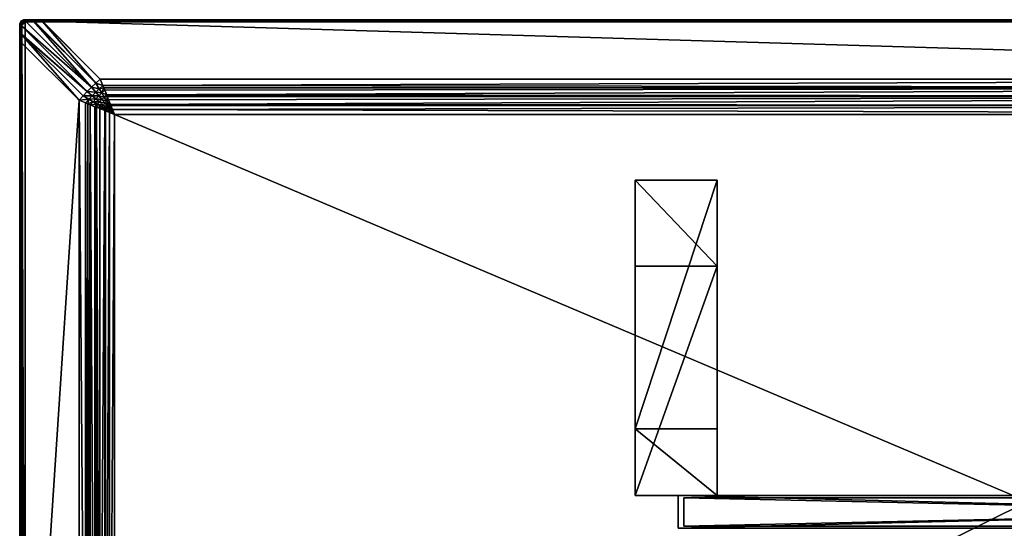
# Model space of a CAD drawing. Header units: inches. Extents: x 9 to 1809, y 78 to 978.
# Tile 2 of 3: x 9 to 909, y 513 to 978. Entities that reach past the tile are written whole.
import ezdxf

# ---------------------------------------------------------------- set-up
doc = ezdxf.new("R2010")
doc.units = ezdxf.units.IN
doc.header["$MEASUREMENT"] = 0
doc.layers.get('0').update_dxf_attribs({"true_color": 0x863b08})

msp = doc.modelspace()

# ---------------------------------------------------------------- meshes
at = {"color": 213, "true_color": 0xc458e1}
mesh = msp.add_polyface(dxfattribs=at)
corners = [(9.33, 974.07, 659.18), (9.28, 973.75, 659.15), (9.27, 973.76, 660.5), (9.19, 972.89, 660.5), (9.21, 973.3, 659.12), (9.49, 974.6, 660.5), (9.51, 974.59, 659.21), (9.36, 974.16, 659.18), (9.24, 973.34, 658.78), (9.37, 974.1, 658.84), (9.39, 974.19, 658.85), (9.64, 974.9, 658.89), (9.33, 973.38, 658.46), (9.46, 974.11, 658.52), (9.48, 974.2, 658.52), (9.45, 973.03, 658.11), (9.47, 973.41, 658.15), (9.6, 974.11, 658.21), (9.62, 974.19, 658.22), (9.73, 974.89, 658.56), (9.65, 973.07, 657.83), (9.67, 973.43, 657.87), (9.79, 974.09, 657.93), (9.81, 974.17, 657.94), (9.86, 974.86, 658.26), (9.89, 973.11, 657.59), (9.91, 973.44, 657.63), (10.02, 974.06, 657.69), (9.22, 972.89, 660.85), (9.3, 973.75, 660.85), (9.52, 974.59, 660.85), (9.31, 972.89, 661.18), (9.38, 973.74, 661.18), (9.6, 974.56, 661.18), (9.46, 972.89, 661.5), (9.53, 973.71, 661.5), (9.74, 974.51, 661.5), (9.66, 972.89, 661.79), (9.73, 973.68, 661.79), (9.93, 974.44, 661.79), (9.9, 972.89, 662.03), (9.97, 973.63, 662.03)]
mesh.append_faces([[corners[k] for k in face] for face in [(0, 1, 2), (2, 1, 3), (3, 1, 4), (5, 6, 2), (2, 6, 7), (2, 7, 0), (8, 4, 9), (9, 4, 1), (1, 0, 9), (9, 0, 7), (9, 7, 10), (10, 7, 11), (12, 8, 9), (12, 9, 13), (13, 9, 10), (13, 10, 14), (14, 10, 11), (15, 12, 16), (16, 12, 13), (16, 13, 17), (17, 13, 14), (17, 14, 18), (18, 14, 19), (20, 16, 21), (21, 16, 17), (21, 17, 22), (22, 17, 18), (22, 18, 23), (23, 18, 24), (25, 21, 26), (26, 21, 22), (26, 22, 27), (27, 22, 23), (2, 28, 29), (2, 29, 5), (5, 29, 30), (29, 31, 32), (29, 32, 30), (30, 32, 33), (32, 34, 35), (32, 35, 33), (33, 35, 36), (35, 37, 38), (35, 38, 36), (36, 38, 39), (38, 40, 41), (38, 41, 39)]], dxfattribs={"color": 213})
mesh = msp.add_polyface(dxfattribs=at)
corners = [(9.19, 972.89, 660.5), (9.19, 972.89, 659.09), (9.19, 972.73, 659.07), (9.19, 964.85, 658.21), (9.21, 973.3, 659.12), (9.22, 972.78, 658.73), (9.22, 972.94, 658.75), (9.31, 972.82, 658.4), (9.31, 972.99, 658.42), (9.45, 972.87, 658.09), (9.45, 973.03, 658.11), (9.64, 972.91, 657.81), (9.65, 973.07, 657.83), (9.88, 972.94, 657.57), (9.89, 973.11, 657.59), (10.16, 972.97, 657.37), (10.17, 973.14, 657.39), (10.47, 972.99, 657.22), (10.47, 973.16, 657.24), (10.8, 973.01, 657.12), (10.81, 973.17, 657.15), (9.22, 964.87, 657.89), (9.3, 964.9, 657.57), (9.43, 964.92, 657.27), (9.6, 964.94, 657), (9.82, 964.96, 656.76), (10.08, 964.97, 656.56), (10.36, 964.98, 656.4), (10.79, 972.36, 657.06), (9.33, 973.38, 658.46), (9.47, 973.41, 658.15), (9.67, 973.43, 657.87), (9.91, 973.44, 657.63), (9.24, 973.34, 658.78), (9.22, 972.89, 660.85), (9.27, 973.76, 660.5), (9.31, 972.89, 661.18), (9.3, 973.75, 660.85), (9.46, 972.89, 661.5), (9.38, 973.74, 661.18), (9.66, 972.89, 661.79), (9.53, 973.71, 661.5), (9.9, 972.89, 662.03), (9.73, 973.68, 661.79), (10.19, 972.89, 662.23), (9.97, 973.63, 662.03), (10.51, 972.89, 662.38), (10.25, 973.58, 662.23), (10.84, 972.89, 662.47), (10.56, 973.53, 662.38), (11.19, 972.89, 662.5), (10.89, 973.47, 662.47)]
mesh.append_faces([[corners[k] for k in face] for face in [(0, 1, 2), (2, 3, 0), (0, 4, 1), (2, 1, 5), (5, 1, 6), (5, 6, 7), (7, 6, 8), (7, 8, 9), (9, 8, 10), (9, 10, 11), (11, 10, 12), (11, 12, 13), (13, 12, 14), (13, 14, 15), (15, 14, 16), (15, 16, 17), (17, 16, 18), (17, 18, 19), (19, 18, 20), (21, 2, 5), (22, 5, 7), (23, 7, 9), (24, 9, 11), (25, 11, 13), (25, 13, 26), (26, 13, 15), (26, 15, 27), (27, 15, 17), (27, 17, 28), (28, 17, 19), (6, 1, 4), (10, 8, 29), (12, 10, 30), (14, 12, 31), (16, 14, 32), (8, 6, 33), (33, 6, 4), (8, 33, 29), (0, 34, 35), (34, 36, 37), (36, 38, 39), (38, 40, 41), (40, 42, 43), (42, 44, 45), (44, 46, 47), (46, 48, 49), (48, 50, 51)]], dxfattribs={"color": 213})
mesh = msp.add_polyface(dxfattribs=at)
corners = [(9.19, 972.89, 660.5), (9.19, 964.85, 658.21), (9.19, 957.08, 657.93), (9.19, 794.89, 660.5), (9.19, 794.89, 657.93), (9.19, 616.89, 660.5), (9.19, 616.89, 657.93), (9.21, 957.08, 657.62), (9.21, 98.7, 657.62), (9.29, 957.08, 657.32), (9.29, 98.7, 657.32), (9.4, 957.08, 657.03), (9.4, 98.7, 657.03), (9.56, 957.08, 656.77), (9.56, 98.7, 656.77), (9.76, 957.08, 656.53), (9.76, 98.7, 656.53), (9.99, 957.08, 656.32), (9.99, 98.7, 656.32), (10.26, 957.08, 656.16), (10.26, 98.7, 656.16), (10.54, 957.08, 656.04), (10.66, 964.67, 656.28), (10.79, 972.36, 657.06), (10.67, 964.99, 656.29), (10.36, 964.98, 656.4), (9.19, 972.73, 659.07), (9.22, 964.87, 657.89), (9.22, 972.78, 658.73), (9.3, 964.9, 657.57), (9.31, 972.82, 658.4), (9.43, 964.92, 657.27), (9.45, 972.87, 658.09), (9.6, 964.94, 657), (9.64, 972.91, 657.81), (9.82, 964.96, 656.76), (10.08, 964.97, 656.56), (9.22, 972.89, 660.85), (9.31, 82.89, 661.18), (9.31, 972.89, 661.18), (9.46, 82.89, 661.5), (9.46, 972.89, 661.5), (9.66, 82.89, 661.79), (9.66, 972.89, 661.79), (9.9, 82.89, 662.03), (9.9, 972.89, 662.03), (10.19, 82.89, 662.23), (10.19, 972.89, 662.23), (10.51, 82.89, 662.38), (10.51, 972.89, 662.38), (10.84, 82.89, 662.47), (10.84, 972.89, 662.47), (11.19, 82.89, 662.5), (11.19, 972.89, 662.5)]
mesh.append_faces([[corners[k] for k in face] for face in [(0, 1, 2), (0, 2, 3), (3, 2, 4), (3, 4, 5), (5, 4, 6), (7, 6, 4), (7, 4, 2), (8, 7, 9), (10, 9, 11), (12, 11, 13), (14, 13, 15), (16, 15, 17), (18, 17, 19), (20, 19, 21), (22, 21, 19), (23, 24, 25), (1, 26, 27), (27, 28, 29), (29, 30, 31), (31, 32, 33), (33, 34, 35), (2, 1, 7), (7, 1, 27), (7, 27, 9), (9, 27, 29), (9, 29, 11), (11, 29, 31), (11, 31, 13), (13, 31, 33), (13, 33, 15), (15, 33, 35), (15, 35, 17), (17, 35, 36), (17, 36, 19), (19, 36, 25), (19, 25, 22), (22, 25, 24), (0, 3, 37), (37, 3, 5), (37, 38, 39), (39, 40, 41), (41, 42, 43), (43, 44, 45), (45, 46, 47), (47, 48, 49), (49, 50, 51), (51, 52, 53)]], dxfattribs={"color": 213})
mesh = msp.add_polyface(dxfattribs=at)
corners = [(9.19, 98.7, 657.93), (9.19, 82.89, 660.5), (9.19, 260.89, 660.5), (9.19, 616.89, 660.5), (9.19, 616.89, 657.93), (9.19, 438.89, 660.5), (9.19, 438.89, 657.93), (9.19, 260.89, 657.93), (9.19, 98.56, 657.93), (9.21, 98.55, 657.62), (9.21, 98.7, 657.62), (9.29, 98.55, 657.32), (9.29, 98.7, 657.32), (9.4, 98.55, 657.03), (9.4, 98.7, 657.03), (9.56, 98.55, 656.77), (9.56, 98.7, 656.77), (9.76, 98.55, 656.53), (9.76, 98.7, 656.53), (10, 98.55, 656.32), (9.99, 98.7, 656.32), (10.26, 98.55, 656.16), (10.26, 98.7, 656.16), (9.22, 90.75, 657.9), (9.3, 90.73, 657.58), (9.43, 90.7, 657.28), (10.54, 98.55, 656.04), (10.54, 98.7, 656.04), (9.21, 957.08, 657.62), (9.29, 957.08, 657.32), (9.4, 957.08, 657.03), (9.56, 957.08, 656.77), (9.76, 957.08, 656.53), (9.99, 957.08, 656.32), (10.26, 957.08, 656.16), (10.54, 957.08, 656.04), (9.22, 82.89, 660.85), (9.22, 972.89, 660.85), (9.31, 82.89, 661.18), (9.31, 972.89, 661.18), (9.46, 82.89, 661.5), (9.46, 972.89, 661.5), (9.66, 82.89, 661.79), (9.66, 972.89, 661.79), (9.9, 82.89, 662.03), (9.9, 972.89, 662.03), (10.19, 82.89, 662.23), (10.19, 972.89, 662.23), (10.51, 82.89, 662.38), (10.51, 972.89, 662.38), (10.84, 82.89, 662.47), (10.84, 972.89, 662.47), (11.19, 82.89, 662.5)]
mesh.append_faces([[corners[k] for k in face] for face in [(0, 1, 2), (3, 4, 5), (5, 4, 6), (5, 6, 2), (2, 6, 7), (2, 7, 0), (8, 0, 9), (9, 0, 10), (9, 10, 11), (11, 10, 12), (11, 12, 13), (13, 12, 14), (13, 14, 15), (15, 14, 16), (15, 16, 17), (17, 16, 18), (17, 18, 19), (19, 18, 20), (19, 20, 21), (21, 20, 22), (23, 8, 9), (24, 9, 11), (25, 11, 13), (26, 21, 22), (26, 22, 27), (0, 7, 10), (10, 7, 6), (6, 4, 28), (6, 28, 10), (10, 29, 12), (12, 30, 14), (14, 31, 16), (16, 32, 18), (18, 33, 20), (20, 34, 22), (22, 35, 27), (3, 5, 36), (36, 5, 2), (36, 2, 1), (3, 36, 37), (37, 36, 38), (39, 38, 40), (41, 40, 42), (43, 42, 44), (45, 44, 46), (47, 46, 48), (49, 48, 50), (51, 50, 52)]], dxfattribs={"color": 213})
mesh = msp.add_polyface(dxfattribs=at)
corners = [(9.98, 975.59, 659.25), (9.87, 975.38, 659.24), (9.86, 975.39, 660.5), (9.49, 974.6, 660.5), (9.61, 974.89, 659.22), (9.51, 974.59, 659.21), (10.37, 976.09, 659.26), (10.04, 975.68, 659.25), (9.36, 974.16, 659.18), (9.64, 974.9, 658.89), (10.01, 975.58, 658.92), (10.07, 975.67, 658.92), (9.48, 974.2, 658.52), (9.73, 974.89, 658.56), (10.09, 975.55, 658.59), (10.14, 975.64, 658.6), (9.62, 974.19, 658.22), (9.86, 974.86, 658.26), (10.21, 975.49, 658.29), (10.26, 975.57, 658.29), (9.81, 974.17, 657.94), (10.04, 974.8, 657.98), (10.37, 975.4, 658.01), (10.42, 975.48, 658.01), (10.04, 974.13, 657.69), (10.26, 974.72, 657.74), (10.57, 975.28, 657.77), (10.31, 974.08, 657.49), (10.51, 974.63, 657.54), (9.52, 974.59, 660.85), (9.89, 975.37, 660.85), (10.36, 976.1, 660.5), (9.6, 974.56, 661.18), (9.96, 975.33, 661.18), (10.38, 976.08, 660.85), (9.74, 974.51, 661.5), (10.09, 975.25, 661.5), (10.45, 976.03, 661.18), (9.93, 974.44, 661.79), (10.27, 975.15, 661.79), (10.57, 975.93, 661.5), (10.16, 974.35, 662.03), (10.48, 975.03, 662.03), (10.43, 974.26, 662.23)]
mesh.append_faces([[corners[k] for k in face] for face in [(0, 1, 2), (2, 1, 3), (1, 4, 3), (3, 4, 5), (2, 6, 7), (2, 7, 0), (8, 5, 9), (9, 5, 4), (9, 4, 10), (4, 1, 10), (10, 1, 0), (10, 0, 7), (7, 11, 10), (12, 9, 13), (13, 9, 10), (13, 10, 14), (14, 10, 11), (14, 11, 15), (16, 13, 17), (17, 13, 14), (17, 14, 18), (18, 14, 15), (18, 15, 19), (20, 17, 21), (21, 17, 18), (21, 18, 22), (22, 18, 19), (22, 19, 23), (24, 21, 25), (25, 21, 22), (25, 22, 26), (27, 25, 28), (3, 29, 2), (2, 29, 30), (2, 30, 31), (29, 32, 30), (30, 32, 33), (30, 33, 34), (32, 35, 33), (33, 35, 36), (33, 36, 37), (35, 38, 36), (36, 38, 39), (36, 39, 40), (38, 41, 39), (39, 41, 42), (41, 43, 42)]], dxfattribs={"color": 213})
mesh = msp.add_polyface(dxfattribs=at)
corners = [(11.24, 973.41, 662.5), (12.26, 975.19, 662.5), (11.37, 973.91, 662.5), (11.89, 974.82, 662.5), (11.59, 974.39, 662.5), (10.81, 973.17, 657.15), (10.82, 973.42, 657.18), (12.35, 974.73, 657.11), (10.9, 973.89, 657.23), (10.92, 973.95, 657.24), (11.08, 974.4, 657.28), (10.47, 973.16, 657.24), (10.17, 973.14, 657.39), (10.19, 973.44, 657.43), (10.49, 973.44, 657.28), (10.02, 974.06, 657.69), (9.81, 974.17, 657.94), (10.04, 974.13, 657.69), (10.04, 974.8, 657.98), (9.91, 973.44, 657.63), (10.29, 974.02, 657.49), (10.31, 974.08, 657.49), (10.26, 974.72, 657.74), (10.59, 973.96, 657.33), (10.6, 974.02, 657.34), (10.51, 974.63, 657.54), (10.79, 974.52, 657.38), (9.93, 974.44, 661.79), (9.97, 973.63, 662.03), (10.16, 974.35, 662.03), (10.19, 972.89, 662.23), (10.25, 973.58, 662.23), (10.43, 974.26, 662.23), (10.51, 972.89, 662.38), (10.56, 973.53, 662.38), (10.73, 974.15, 662.38), (10.73, 974.89, 662.23), (10.84, 972.89, 662.47), (10.89, 973.47, 662.47), (11.04, 974.03, 662.47), (11, 974.73, 662.38), (11.29, 974.56, 662.47), (11.19, 972.89, 662.5)]
mesh.append_faces([[corners[k] for k in face] for face in [(0, 1, 2), (2, 3, 4), (5, 6, 7), (7, 6, 8), (7, 8, 9), (9, 10, 7), (11, 12, 13), (5, 11, 14), (15, 16, 17), (17, 16, 18), (12, 19, 13), (13, 19, 15), (13, 15, 20), (20, 15, 17), (20, 17, 21), (21, 17, 22), (11, 13, 14), (14, 13, 20), (14, 20, 23), (23, 20, 21), (23, 21, 24), (24, 21, 25), (24, 25, 26), (5, 14, 6), (6, 14, 23), (6, 23, 8), (8, 23, 24), (8, 24, 9), (9, 24, 26), (9, 26, 10), (27, 28, 29), (28, 30, 31), (28, 31, 29), (29, 31, 32), (31, 33, 34), (31, 34, 32), (32, 34, 35), (32, 35, 36), (34, 37, 38), (34, 38, 35), (35, 38, 39), (35, 39, 40), (40, 39, 41), (38, 42, 0), (38, 0, 39), (39, 0, 2), (39, 2, 41), (41, 2, 4)]], dxfattribs={"color": 213})
mesh = msp.add_polyface(dxfattribs=at)
corners = [(11.09, 976.81, 659.26), (10.98, 976.71, 659.26), (10.98, 976.72, 660.5), (10.36, 976.1, 660.5), (10.52, 976.28, 659.26), (10.37, 976.09, 659.26), (9.86, 975.39, 660.5), (11.19, 976.89, 659.26), (10.54, 976.27, 658.93), (10.04, 975.68, 659.25), (10.07, 975.67, 658.92), (11.1, 976.79, 658.93), (11.2, 976.86, 658.92), (10.14, 975.64, 658.6), (10.6, 976.21, 658.61), (11.15, 976.72, 658.6), (11.24, 976.79, 658.6), (10.26, 975.57, 658.29), (10.7, 976.12, 658.3), (11.23, 976.61, 658.3), (10.42, 975.48, 658.01), (10.84, 976, 658.02), (11.34, 976.46, 658.02), (10.62, 975.36, 657.77), (11.01, 975.85, 657.78), (11.2, 975.67, 657.58), (11.47, 976.28, 657.78), (9.89, 975.37, 660.85), (10.38, 976.08, 660.85), (11, 976.7, 660.85), (11.69, 977.22, 660.5), (9.96, 975.33, 661.18), (10.45, 976.03, 661.18), (11.05, 976.63, 661.18), (10.09, 975.25, 661.5), (10.57, 975.93, 661.5), (11.15, 976.51, 661.5), (10.72, 975.8, 661.79), (11.28, 976.36, 661.79), (10.91, 975.64, 662.03), (11.44, 976.17, 662.03), (11.13, 975.46, 662.23)]
mesh.append_faces([[corners[k] for k in face] for face in [(0, 1, 2), (2, 1, 3), (1, 4, 3), (3, 4, 5), (3, 5, 6), (2, 7, 0), (5, 8, 9), (9, 8, 10), (5, 4, 8), (8, 4, 1), (8, 1, 11), (1, 0, 11), (11, 0, 7), (11, 7, 12), (13, 10, 8), (13, 8, 14), (14, 8, 11), (14, 11, 15), (15, 11, 12), (15, 12, 16), (17, 13, 14), (17, 14, 18), (18, 14, 15), (18, 15, 19), (19, 15, 16), (20, 17, 18), (20, 18, 21), (21, 18, 19), (21, 19, 22), (23, 21, 24), (24, 21, 22), (25, 24, 26), (3, 27, 28), (3, 28, 2), (2, 28, 29), (2, 29, 30), (28, 31, 32), (28, 32, 29), (29, 32, 33), (32, 34, 35), (32, 35, 33), (33, 35, 36), (35, 37, 36), (36, 37, 38), (37, 39, 38), (38, 39, 40), (39, 41, 40)]], dxfattribs={"color": 213})
mesh = msp.add_polyface(dxfattribs=at)
corners = [(11.37, 973.91, 662.5), (12.26, 975.19, 662.5), (11.89, 974.82, 662.5), (11.35, 974.88, 657.31), (11.65, 975.26, 657.32), (12.35, 974.73, 657.11), (12.01, 975.59, 657.31), (11.08, 974.4, 657.28), (11.32, 974.83, 657.3), (10.57, 975.28, 657.77), (10.37, 975.4, 658.01), (10.42, 975.48, 658.01), (10.62, 975.36, 657.77), (10.84, 976, 658.02), (10.51, 974.63, 657.54), (10.26, 974.72, 657.74), (10.79, 975.15, 657.56), (10.84, 975.21, 657.57), (11.01, 975.85, 657.78), (11.2, 975.67, 657.58), (10.79, 974.52, 657.38), (11.05, 974.99, 657.41), (11.09, 975.05, 657.41), (11.42, 975.47, 657.42), (11.81, 975.84, 657.42), (11.88, 975.89, 657.42), (12.07, 975.63, 657.31), (10.57, 975.93, 661.5), (10.27, 975.15, 661.79), (10.72, 975.8, 661.79), (10.48, 975.03, 662.03), (10.91, 975.64, 662.03), (10.43, 974.26, 662.23), (10.73, 974.89, 662.23), (11.13, 975.46, 662.23), (10.73, 974.15, 662.38), (11, 974.73, 662.38), (11.37, 975.26, 662.38), (11.62, 975.95, 662.23), (11.82, 975.71, 662.38), (11.29, 974.56, 662.47), (11.63, 975.04, 662.47), (12.04, 975.45, 662.47), (11.59, 974.39, 662.5)]
mesh.append_faces([[corners[k] for k in face] for face in [(0, 1, 2), (3, 4, 5), (4, 6, 5), (5, 7, 8), (5, 8, 3), (9, 10, 11), (9, 11, 12), (12, 11, 13), (14, 15, 9), (14, 9, 16), (16, 9, 12), (16, 12, 17), (17, 12, 18), (17, 18, 19), (20, 14, 16), (20, 16, 21), (21, 16, 17), (21, 17, 22), (22, 17, 19), (22, 19, 23), (7, 20, 21), (7, 21, 8), (8, 21, 22), (8, 22, 3), (3, 22, 23), (3, 23, 4), (4, 23, 24), (4, 24, 6), (6, 25, 26), (27, 28, 29), (28, 30, 29), (29, 30, 31), (30, 32, 33), (30, 33, 31), (31, 33, 34), (33, 35, 36), (33, 36, 34), (34, 36, 37), (34, 37, 38), (38, 37, 39), (36, 40, 37), (37, 40, 41), (37, 41, 39), (39, 41, 42), (40, 43, 41), (41, 43, 2), (41, 2, 42)]], dxfattribs={"color": 213})
mesh = msp.add_polyface(dxfattribs=at)
corners = [(10.66, 964.67, 656.28), (10.67, 964.99, 656.29), (70.94, 912.22, 636.41), (10.79, 972.36, 657.06), (74.86, 916.14, 636.41), (67.11, 908.22, 636.91), (63.42, 904.2, 637.91), (10.54, 957.08, 656.04), (30, 976.54, 656.04), (82.88, 923.65, 637.91), (29.85, 976.54, 656.04), (78.86, 919.97, 636.91), (22.4, 976.41, 656.28), (21.93, 976.41, 656.3), (14.71, 976.29, 657.06), (85.23, 917.8, 636.1), (81.96, 914.72, 635.43), (78.72, 911.57, 635.09), (86.05, 915.74, 635.58), (84.24, 910.87, 634.53), (86.96, 913.47, 635.01), (88.71, 909.09, 634.11), (75.51, 908.36, 635.09), (29.86, 977.89, 657.93), (30, 977.89, 657.93), (29.86, 977.86, 657.62), (30, 977.86, 657.62), (29.86, 977.79, 657.32), (30, 977.79, 657.32), (29.85, 977.68, 657.03), (30, 977.68, 657.03), (29.85, 977.52, 656.77), (30, 977.52, 656.77), (29.85, 977.32, 656.53), (30, 977.32, 656.53), (29.85, 977.08, 656.32), (30, 977.08, 656.32), (29.85, 976.82, 656.16), (30, 976.82, 656.16), (22.05, 977.86, 657.9), (22.03, 977.78, 657.58), (22, 977.65, 657.28), (21.98, 977.48, 657.01), (21.97, 977.26, 656.77), (21.95, 977, 656.57), (21.94, 976.71, 656.41)]
mesh.append_faces([[corners[k] for k in face] for face in [(0, 1, 2), (2, 1, 3), (2, 3, 4), (2, 5, 0), (0, 5, 6), (0, 6, 7), (8, 9, 10), (10, 9, 11), (10, 11, 12), (12, 11, 13), (13, 11, 4), (13, 4, 14), (14, 4, 3), (11, 9, 15), (4, 11, 16), (2, 4, 17), (11, 15, 16), (16, 15, 18), (16, 18, 19), (18, 20, 19), (19, 20, 21), (2, 17, 22), (4, 16, 17), (17, 16, 19), (23, 24, 25), (25, 24, 26), (25, 26, 27), (27, 26, 28), (27, 28, 29), (29, 28, 30), (29, 30, 31), (31, 30, 32), (31, 32, 33), (33, 32, 34), (33, 34, 35), (35, 34, 36), (35, 36, 37), (37, 36, 38), (39, 23, 25), (40, 25, 27), (41, 27, 29), (42, 29, 31), (43, 31, 33), (44, 33, 35), (45, 35, 37), (45, 37, 10), (10, 37, 38), (10, 38, 8)]], dxfattribs={"color": 213})
mesh = msp.add_polyface(dxfattribs=at)
corners = [(14.19, 79.89, 662.5), (14.19, 975.89, 662.5), (11.19, 972.89, 662.5), (11.24, 973.41, 662.5), (13.67, 975.84, 662.5), (13.16, 975.71, 662.5), (11.19, 82.89, 662.5), (11.24, 82.37, 662.5), (13.67, 79.93, 662.5), (13.16, 80.07, 662.5), (12.69, 975.49, 662.5), (12.26, 975.19, 662.5), (12.26, 80.59, 662.5), (12.69, 80.29, 662.5), (12.2, 80.05, 657.31), (11.82, 80.35, 657.32), (12.35, 81.05, 657.11), (14.71, 79.49, 657.06), (14.07, 79.5, 657.12), (10.79, 83.41, 657.06), (13.91, 79.5, 657.15), (12.35, 974.73, 657.11), (12.01, 975.59, 657.31), (12.07, 975.63, 657.31), (12.47, 975.89, 657.29), (12.91, 976.09, 657.26), (12.97, 976.11, 657.26), (13.43, 976.23, 657.21), (10.8, 973.01, 657.12), (10.81, 973.17, 657.15), (14.71, 976.29, 657.06), (13.91, 976.27, 657.15), (10.79, 972.36, 657.06), (11.88, 975.89, 657.42), (12.19, 976.44, 657.55), (12.32, 976.17, 657.4), (12.81, 976.39, 657.36), (12.88, 976.42, 657.36), (12.19, 976.35, 662.23), (11.82, 975.71, 662.38), (12.35, 976.08, 662.38), (12.04, 975.45, 662.47), (12.52, 975.79, 662.47), (12.93, 976.35, 662.38), (13.05, 976.03, 662.47), (13.55, 976.52, 662.38), (13.61, 976.19, 662.47), (11.89, 974.82, 662.5), (14.19, 976.24, 662.47)]
mesh.append_faces([[corners[k] for k in face] for face in [(0, 1, 2), (2, 1, 3), (3, 1, 4), (3, 4, 5), (2, 6, 0), (0, 6, 7), (0, 7, 8), (8, 7, 9), (5, 10, 3), (3, 10, 11), (7, 12, 13), (7, 13, 9), (14, 15, 16), (17, 18, 19), (19, 18, 20), (19, 20, 16), (21, 22, 23), (21, 23, 24), (24, 25, 21), (21, 25, 26), (21, 26, 27), (28, 29, 30), (30, 29, 21), (30, 21, 31), (31, 21, 27), (30, 32, 28), (33, 34, 35), (23, 33, 35), (23, 35, 24), (24, 35, 36), (24, 36, 25), (25, 37, 26), (38, 39, 40), (39, 41, 40), (40, 41, 42), (40, 42, 43), (43, 42, 44), (45, 44, 46), (41, 47, 11), (41, 11, 42), (42, 11, 10), (42, 10, 44), (44, 10, 5), (44, 5, 46), (46, 5, 4), (46, 4, 48), (48, 4, 1)]], dxfattribs={"color": 213})
mesh = msp.add_polyface(dxfattribs=at)
corners = [(12.48, 977.58, 659.21), (11.84, 977.3, 659.24), (11.69, 977.22, 660.5), (11.7, 977.21, 659.24), (10.98, 976.72, 660.5), (11.19, 976.89, 659.26), (11.2, 976.86, 658.92), (11.83, 977.27, 658.9), (11.24, 976.79, 658.6), (11.86, 977.19, 658.58), (11.23, 976.61, 658.3), (11.31, 976.68, 658.3), (11.91, 977.06, 658.28), (11.34, 976.46, 658.02), (11.42, 976.52, 658.02), (11.98, 976.89, 658), (11.01, 975.85, 657.78), (11.47, 976.28, 657.78), (11.55, 976.34, 657.78), (12.07, 976.68, 657.75), (11.2, 975.67, 657.58), (11.63, 976.07, 657.57), (11.7, 976.12, 657.57), (12.19, 976.44, 657.55), (11.42, 975.47, 657.42), (11.81, 975.84, 657.42), (11.88, 975.89, 657.42), (12.01, 975.59, 657.31), (11, 976.7, 660.85), (11.71, 977.19, 660.85), (12.48, 977.59, 660.5), (11.05, 976.63, 661.18), (11.75, 977.11, 661.18), (12.49, 977.56, 660.85), (11.15, 976.51, 661.5), (11.82, 976.99, 661.5), (12.52, 977.47, 661.18), (11.28, 976.36, 661.79), (11.92, 976.81, 661.79), (11.44, 976.17, 662.03), (12.05, 976.6, 662.03), (11.13, 975.46, 662.23), (11.62, 975.95, 662.23), (12.19, 976.35, 662.23), (11.82, 975.71, 662.38)]
mesh.append_faces([[corners[k] for k in face] for face in [(0, 1, 2), (2, 1, 3), (2, 3, 4), (4, 3, 5), (6, 5, 3), (6, 3, 7), (3, 1, 7), (8, 6, 7), (8, 7, 9), (10, 8, 11), (11, 8, 9), (11, 9, 12), (13, 10, 11), (13, 11, 14), (14, 11, 12), (14, 12, 15), (16, 13, 17), (17, 13, 14), (17, 14, 18), (18, 14, 15), (18, 15, 19), (20, 17, 21), (21, 17, 18), (21, 18, 22), (22, 18, 19), (22, 19, 23), (24, 20, 21), (24, 21, 25), (25, 21, 22), (25, 22, 26), (26, 22, 23), (27, 25, 26), (2, 28, 29), (2, 29, 30), (28, 31, 29), (29, 31, 32), (29, 32, 33), (31, 34, 32), (32, 34, 35), (32, 35, 36), (34, 37, 35), (35, 37, 38), (37, 39, 38), (38, 39, 40), (39, 41, 42), (39, 42, 40), (40, 42, 43), (42, 44, 43)]], dxfattribs={"color": 213})
mesh = msp.add_polyface(dxfattribs=at)
corners = [(12.55, 977.61, 659.2), (12.48, 977.58, 659.21), (12.48, 977.59, 660.5), (11.69, 977.22, 660.5), (13.32, 977.81, 660.5), (13.32, 977.81, 659.16), (12.65, 977.65, 659.2), (11.83, 977.27, 658.9), (11.84, 977.3, 659.24), (12.54, 977.58, 658.87), (12.63, 977.61, 658.86), (13.37, 977.79, 658.81), (11.86, 977.19, 658.58), (12.54, 977.49, 658.55), (12.63, 977.52, 658.54), (13.35, 977.7, 658.49), (11.91, 977.06, 658.28), (12.56, 977.35, 658.24), (12.65, 977.38, 658.23), (13.33, 977.56, 658.18), (11.98, 976.89, 658), (12.6, 977.17, 657.96), (12.68, 977.2, 657.95), (13.33, 977.36, 657.9), (12.65, 976.94, 657.72), (12.73, 976.97, 657.71), (13.34, 977.13, 657.66), (11.71, 977.19, 660.85), (12.49, 977.56, 660.85), (13.33, 977.78, 660.85), (11.75, 977.11, 661.18), (12.52, 977.47, 661.18), (13.34, 977.69, 661.18), (11.82, 976.99, 661.5), (12.57, 977.34, 661.5), (13.37, 977.55, 661.5), (11.92, 976.81, 661.79), (12.64, 977.15, 661.79), (13.4, 977.35, 661.79), (12.72, 976.92, 662.03)]
mesh.append_faces([[corners[k] for k in face] for face in [(0, 1, 2), (2, 1, 3), (4, 5, 2), (2, 5, 6), (2, 6, 0), (7, 8, 1), (7, 1, 9), (1, 0, 9), (9, 0, 6), (9, 6, 10), (10, 6, 5), (10, 5, 11), (12, 7, 9), (12, 9, 13), (13, 9, 10), (13, 10, 14), (14, 10, 11), (14, 11, 15), (16, 12, 13), (16, 13, 17), (17, 13, 14), (17, 14, 18), (18, 14, 15), (18, 15, 19), (20, 16, 17), (20, 17, 21), (21, 17, 18), (21, 18, 22), (22, 18, 19), (22, 19, 23), (24, 21, 22), (25, 22, 23), (25, 23, 26), (2, 27, 28), (2, 28, 4), (4, 28, 29), (28, 30, 31), (28, 31, 29), (29, 31, 32), (31, 33, 34), (31, 34, 32), (32, 34, 35), (33, 36, 34), (34, 36, 37), (34, 37, 35), (35, 37, 38), (37, 39, 38)]], dxfattribs={"color": 213})
mesh = msp.add_polyface(dxfattribs=at)
corners = [(12.07, 976.68, 657.75), (11.98, 976.89, 658), (12.6, 977.17, 657.96), (12.65, 976.94, 657.72), (12.68, 977.2, 657.95), (12.73, 976.97, 657.71), (12.19, 976.44, 657.55), (12.73, 976.68, 657.52), (12.8, 976.71, 657.51), (13.34, 977.13, 657.66), (13.36, 976.85, 657.46), (13.97, 977.19, 657.59), (13.94, 976.91, 657.39), (12.32, 976.17, 657.4), (12.81, 976.39, 657.36), (12.88, 976.42, 657.36), (13.39, 976.55, 657.31), (13.92, 976.6, 657.24), (12.91, 976.09, 657.26), (12.97, 976.11, 657.26), (13.43, 976.23, 657.21), (13.91, 976.27, 657.15), (14.71, 976.29, 657.06), (29.85, 976.54, 656.04), (22.4, 976.41, 656.28), (21.94, 976.71, 656.41), (21.95, 977, 656.57), (29.85, 977.08, 656.32), (21.93, 976.41, 656.3), (11.92, 976.81, 661.79), (12.05, 976.6, 662.03), (12.64, 977.15, 661.79), (12.72, 976.92, 662.03), (12.19, 976.35, 662.23), (12.82, 976.65, 662.23), (13.45, 977.11, 662.03), (13.5, 976.83, 662.23), (14.19, 977.17, 662.03), (14.19, 976.89, 662.23), (12.35, 976.08, 662.38), (12.93, 976.35, 662.38), (13.55, 976.52, 662.38), (14.19, 976.57, 662.38), (13.05, 976.03, 662.47), (13.61, 976.19, 662.47), (14.19, 976.24, 662.47)]
mesh.append_faces([[corners[k] for k in face] for face in [(0, 1, 2), (0, 2, 3), (3, 4, 5), (6, 0, 3), (6, 3, 7), (7, 3, 5), (7, 5, 8), (8, 5, 9), (8, 9, 10), (10, 11, 12), (13, 6, 7), (13, 7, 14), (14, 7, 8), (14, 8, 15), (15, 8, 10), (15, 10, 16), (16, 10, 12), (16, 12, 17), (18, 14, 15), (19, 15, 16), (19, 16, 20), (20, 16, 17), (20, 17, 21), (22, 21, 17), (23, 24, 25), (26, 27, 25), (22, 17, 28), (12, 26, 17), (17, 26, 25), (17, 25, 28), (28, 25, 24), (29, 30, 31), (31, 30, 32), (30, 33, 32), (32, 33, 34), (32, 34, 35), (35, 34, 36), (37, 36, 38), (33, 39, 34), (34, 39, 40), (34, 40, 36), (36, 40, 41), (36, 41, 38), (38, 41, 42), (40, 43, 41), (41, 44, 42), (42, 44, 45)]], dxfattribs={"color": 213})
mesh = msp.add_polyface(dxfattribs=at)
corners = [(22.07, 977.89, 658.22), (14.19, 977.89, 659.09), (14.19, 977.89, 660.5), (30, 977.89, 657.93), (29.86, 977.89, 657.93), (13.32, 977.81, 660.5), (13.41, 977.83, 659.15), (13.32, 977.81, 659.16), (14.14, 977.86, 658.75), (13.37, 977.79, 658.81), (13.35, 977.7, 658.49), (14.09, 977.77, 658.42), (13.33, 977.56, 658.18), (14.05, 977.63, 658.11), (13.33, 977.36, 657.9), (14.01, 977.43, 657.83), (13.34, 977.13, 657.66), (13.97, 977.19, 657.59), (13.36, 976.85, 657.46), (22.05, 977.86, 657.9), (29.86, 977.86, 657.62), (22.03, 977.78, 657.58), (29.86, 977.79, 657.32), (22, 977.65, 657.28), (29.85, 977.68, 657.03), (21.98, 977.48, 657.01), (29.85, 977.52, 656.77), (21.97, 977.26, 656.77), (29.85, 977.32, 656.53), (21.95, 977, 656.57), (13.94, 976.91, 657.39), (13.33, 977.78, 660.85), (14.19, 977.86, 660.85), (13.34, 977.69, 661.18), (14.19, 977.77, 661.18), (13.37, 977.55, 661.5), (14.19, 977.62, 661.5), (13.4, 977.35, 661.79), (14.19, 977.42, 661.79), (12.72, 976.92, 662.03), (13.45, 977.11, 662.03), (14.19, 977.17, 662.03), (13.5, 976.83, 662.23)]
mesh.append_faces([[corners[k] for k in face] for face in [(0, 1, 2), (2, 3, 4), (2, 4, 0), (5, 2, 1), (1, 6, 5), (5, 6, 7), (1, 8, 9), (9, 7, 6), (9, 6, 1), (10, 9, 8), (10, 8, 11), (12, 10, 11), (12, 11, 13), (14, 12, 13), (14, 13, 15), (16, 14, 15), (16, 15, 17), (18, 16, 17), (0, 4, 19), (19, 20, 21), (21, 22, 23), (23, 24, 25), (25, 26, 27), (27, 28, 29), (1, 0, 8), (8, 0, 19), (8, 19, 11), (11, 19, 21), (11, 21, 13), (13, 21, 23), (13, 23, 15), (15, 23, 25), (15, 25, 17), (17, 25, 27), (17, 27, 30), (30, 27, 29), (5, 31, 2), (2, 31, 32), (31, 33, 32), (32, 33, 34), (33, 35, 34), (34, 35, 36), (35, 37, 36), (36, 37, 38), (37, 39, 40), (37, 40, 38), (38, 40, 41), (40, 42, 41)]], dxfattribs={"color": 213})
mesh = msp.add_polyface(dxfattribs=at)
corners = [(1809.19, 977.89, 660.5), (30, 977.89, 657.93), (14.19, 977.89, 660.5), (14.19, 79.89, 662.5), (1809.19, 975.89, 662.5), (14.19, 975.89, 662.5), (30, 976.54, 656.04), (1809.19, 923.65, 637.91), (82.88, 923.65, 637.91), (91.36, 162.76, 632.6), (91.36, 893.02, 632.6), (95.86, 891.22, 632.5), (85.23, 917.8, 636.1), (1809.19, 915.74, 635.55), (86.05, 915.74, 635.58), (90.48, 904.66, 633.41), (89.28, 907.66, 633.88), (1809.19, 907.66, 633.86), (88.71, 909.09, 634.11), (86.96, 913.47, 635.01), (92.27, 900.2, 632.9), (1809.19, 899.47, 632.84), (92.56, 899.47, 632.85), (94.06, 895.71, 632.6), (1809.19, 891.22, 632.5), (92.44, 894.1, 632.57), (92.98, 894.64, 632.57), (91.9, 893.56, 632.58), (88.86, 903.06, 633.23), (91.19, 899.12, 632.83), (93.52, 895.18, 632.58), (87.61, 894.52, 632.85), (87.95, 895.89, 632.83), (89.03, 896.97, 632.79), (90.11, 898.05, 632.79), (1809.19, 977.86, 657.62), (30, 977.86, 657.62), (1809.19, 977.79, 657.32), (30, 977.79, 657.32), (1809.19, 977.68, 657.03), (30, 977.68, 657.03), (1809.19, 977.52, 656.77), (30, 977.52, 656.77), (1809.19, 977.32, 656.53), (30, 977.32, 656.53), (1809.19, 977.08, 656.32), (30, 977.08, 656.32), (1809.19, 976.82, 656.16), (30, 976.82, 656.16), (1809.19, 976.54, 656.04), (14.19, 977.86, 660.85), (1809.19, 977.86, 660.85), (14.19, 977.77, 661.18), (1809.19, 977.77, 661.18), (14.19, 977.62, 661.5), (1809.19, 977.62, 661.5), (14.19, 977.42, 661.79), (1809.19, 977.42, 661.79), (14.19, 977.17, 662.03), (1809.19, 977.17, 662.03), (14.19, 976.89, 662.23), (1809.19, 976.89, 662.23), (14.19, 976.57, 662.38), (1809.19, 976.57, 662.38), (14.19, 976.24, 662.47), (1809.19, 976.24, 662.47)]
mesh.append_faces([[corners[k] for k in face] for face in [(0, 1, 2), (3, 4, 5), (6, 7, 8), (9, 10, 11), (8, 7, 12), (12, 13, 14), (15, 16, 17), (17, 16, 18), (13, 18, 19), (13, 19, 14), (15, 17, 20), (20, 21, 22), (22, 21, 23), (23, 24, 11), (11, 25, 26), (27, 25, 11), (10, 27, 11), (28, 15, 20), (28, 20, 29), (29, 20, 22), (29, 22, 30), (30, 22, 23), (30, 23, 11), (10, 31, 27), (27, 32, 25), (25, 33, 26), (26, 33, 34), (34, 29, 30), (34, 30, 26), (26, 30, 11), (1, 35, 36), (36, 37, 38), (38, 39, 40), (40, 41, 42), (42, 43, 44), (44, 45, 46), (46, 47, 48), (48, 49, 6), (0, 2, 50), (51, 50, 52), (53, 52, 54), (55, 54, 56), (57, 56, 58), (59, 58, 60), (61, 60, 62), (63, 62, 64), (65, 64, 5)]], dxfattribs={"color": 213})
mesh = msp.add_polyface(dxfattribs=at)
corners = [(1809.19, 977.89, 660.5), (1809.19, 977.89, 657.93), (30, 977.89, 657.93), (1809.19, 77.89, 657.93), (1809.19, 77.89, 660.5), (30, 77.89, 657.93), (1809.19, 79.89, 662.5), (1809.19, 975.89, 662.5), (14.19, 79.89, 662.5), (95.86, 891.22, 632.5), (1809.19, 164.56, 632.5), (95.86, 164.56, 632.5), (1809.19, 976.54, 656.04), (1809.19, 923.65, 637.91), (30, 976.54, 656.04), (1809.19, 79.24, 656.04), (82.88, 132.12, 637.91), (1809.19, 132.12, 637.91), (92.27, 155.58, 632.9), (1809.19, 156.31, 632.84), (1809.19, 148.12, 633.86), (1809.19, 140.04, 635.55), (88.71, 146.69, 634.11), (85.23, 137.98, 636.1), (85.23, 917.8, 636.1), (1809.19, 915.74, 635.55), (1809.19, 907.66, 633.86), (88.71, 909.09, 634.11), (92.27, 900.2, 632.9), (1809.19, 899.47, 632.84), (94.06, 895.71, 632.6), (1809.19, 891.22, 632.5), (30, 77.91, 657.62), (1809.19, 77.91, 657.62), (30, 77.98, 657.32), (1809.19, 77.98, 657.32), (30, 78.1, 657.03), (1809.19, 78.1, 657.03), (30, 78.26, 656.77), (1809.19, 78.26, 656.77), (30, 78.46, 656.53), (1809.19, 78.46, 656.53), (30, 78.69, 656.32), (1809.19, 78.69, 656.32), (30, 78.96, 656.16), (1809.19, 78.96, 656.16), (30, 79.24, 656.04), (1809.19, 977.86, 657.62), (30, 977.86, 657.62), (1809.19, 977.79, 657.32), (30, 977.79, 657.32), (1809.19, 977.68, 657.03), (30, 977.68, 657.03), (1809.19, 977.52, 656.77), (30, 977.52, 656.77), (1809.19, 977.32, 656.53), (30, 977.32, 656.53), (1809.19, 977.08, 656.32), (30, 977.08, 656.32), (1809.19, 976.82, 656.16), (30, 976.82, 656.16), (14.19, 77.89, 660.5), (1809.19, 77.92, 660.85), (14.19, 77.92, 660.85), (1809.19, 78.01, 661.18), (14.19, 78.01, 661.18), (1809.19, 78.16, 661.5), (14.19, 78.16, 661.5), (1809.19, 78.36, 661.79), (14.19, 78.36, 661.79), (1809.19, 78.6, 662.03), (14.19, 78.6, 662.03), (1809.19, 78.89, 662.23), (14.19, 78.89, 662.23), (1809.19, 79.2, 662.38), (14.19, 79.2, 662.38), (1809.19, 79.54, 662.47), (14.19, 79.54, 662.47), (14.19, 977.86, 660.85), (1809.19, 977.86, 660.85), (14.19, 977.77, 661.18), (1809.19, 977.77, 661.18), (14.19, 977.62, 661.5), (1809.19, 977.62, 661.5), (14.19, 977.42, 661.79), (1809.19, 977.42, 661.79), (14.19, 977.17, 662.03), (1809.19, 977.17, 662.03), (14.19, 976.89, 662.23), (1809.19, 976.89, 662.23), (14.19, 976.57, 662.38), (1809.19, 976.57, 662.38), (14.19, 976.24, 662.47), (1809.19, 976.24, 662.47), (14.19, 975.89, 662.5)]
mesh.append_faces([[corners[k] for k in face] for face in [(0, 1, 2), (3, 4, 5), (6, 7, 8), (9, 10, 11), (12, 13, 14), (15, 16, 17), (18, 19, 20), (21, 22, 20), (23, 21, 17), (24, 13, 25), (26, 27, 25), (28, 26, 29), (30, 29, 31), (3, 32, 33), (33, 34, 35), (35, 36, 37), (37, 38, 39), (39, 40, 41), (41, 42, 43), (43, 44, 45), (45, 46, 15), (2, 1, 47), (48, 47, 49), (50, 49, 51), (52, 51, 53), (54, 53, 55), (56, 55, 57), (58, 57, 59), (60, 59, 12), (61, 4, 62), (63, 62, 64), (65, 64, 66), (67, 66, 68), (69, 68, 70), (71, 70, 72), (73, 72, 74), (75, 74, 76), (77, 76, 6), (0, 78, 79), (79, 80, 81), (81, 82, 83), (83, 84, 85), (85, 86, 87), (87, 88, 89), (89, 90, 91), (91, 92, 93), (93, 94, 7)]], dxfattribs={"color": 213})
mesh = msp.add_polyface(dxfattribs=at)
corners = [(1809.19, 891.22, 632.5), (1809.19, 975.89, 662.5), (1809.19, 164.56, 632.5), (1809.19, 79.89, 662.5), (1809.19, 132.12, 637.91), (1809.19, 79.24, 656.04), (1809.19, 140.04, 635.55), (1809.19, 148.12, 633.86), (1809.19, 156.31, 632.84), (1809.19, 77.89, 660.5), (1809.19, 77.89, 657.93), (1809.19, 77.91, 657.62), (1809.19, 899.47, 632.84), (1809.19, 923.65, 637.91), (1809.19, 907.66, 633.86), (1809.19, 915.74, 635.55), (1809.19, 976.54, 656.04), (1809.19, 977.89, 657.93), (1809.19, 976.82, 656.16), (1809.19, 977.68, 657.03), (1809.19, 977.79, 657.32), (1809.19, 977.86, 657.62), (1809.19, 977.89, 660.5), (1809.19, 977.86, 660.85), (1809.19, 79.54, 662.47), (1809.19, 79.2, 662.38), (1809.19, 78.01, 661.18), (1809.19, 77.92, 660.85), (1809.19, 78.16, 661.5), (1809.19, 78.36, 661.79), (1809.19, 77.98, 657.32), (1809.19, 78.1, 657.03), (1809.19, 78.26, 656.77), (1809.19, 78.46, 656.53), (1809.19, 78.69, 656.32), (1809.19, 78.96, 656.16), (1809.19, 976.89, 662.23), (1809.19, 977.17, 662.03), (1809.19, 977.42, 661.79), (1809.19, 78.89, 662.23), (1809.19, 78.6, 662.03), (1809.19, 977.08, 656.32), (1809.19, 977.32, 656.53), (1809.19, 977.52, 656.77), (1809.19, 977.77, 661.18), (1809.19, 977.62, 661.5), (1809.19, 976.57, 662.38), (1809.19, 976.24, 662.47), (95.86, 891.22, 632.5), (94.06, 160.06, 632.6)]
mesh.append_faces([[corners[k] for k in face] for face in [(0, 1, 2), (2, 1, 3), (2, 3, 4), (4, 3, 5), (6, 7, 4), (4, 7, 8), (4, 8, 2), (9, 10, 5), (5, 10, 11), (0, 12, 13), (13, 12, 14), (13, 14, 15), (13, 16, 17), (17, 16, 18), (19, 20, 21), (13, 17, 0), (0, 17, 22), (0, 22, 23), (5, 3, 9), (9, 3, 24), (9, 24, 25), (26, 27, 28), (28, 27, 9), (28, 9, 29), (11, 30, 5), (5, 30, 31), (5, 31, 32), (33, 34, 32), (32, 34, 35), (32, 35, 5), (36, 0, 37), (37, 0, 38), (25, 39, 9), (9, 39, 40), (9, 40, 29), (18, 41, 17), (17, 41, 42), (17, 42, 21), (21, 42, 43), (21, 43, 19), (23, 44, 0), (0, 44, 45), (0, 45, 38), (36, 46, 0), (0, 46, 47), (0, 47, 1), (0, 2, 48), (49, 2, 8)]], dxfattribs={"color": 213})
mesh = msp.add_polyface(dxfattribs=at)
corners = [(10.54, 957.08, 656.04), (63.42, 904.2, 637.91), (10.54, 98.7, 656.04), (69.28, 153.92, 636.1), (69.28, 901.85, 636.1), (71.34, 154.75, 635.58), (71.34, 901.03, 635.58), (67.11, 908.22, 636.91), (70.94, 912.22, 636.41), (75.51, 908.36, 635.09), (72.36, 905.12, 635.43), (80.1, 900.53, 633.8), (73.61, 900.12, 635.01), (76.21, 902.84, 634.53), (84.24, 910.87, 634.53), (88.71, 909.09, 634.11), (86.54, 906.98, 633.8), (89.28, 907.66, 633.88), (88.86, 903.06, 633.23), (78.72, 911.57, 635.09), (81.54, 908.22, 634.3), (78.86, 905.54, 634.3), (84.38, 904.84, 633.65), (82.23, 902.69, 633.65), (87.24, 901.45, 633.15), (85.63, 899.84, 633.15), (90.11, 898.05, 632.79), (89.03, 896.97, 632.79), (84.02, 898.22, 633.23), (87.95, 895.89, 632.83), (87.61, 894.52, 632.85), (86.88, 894.81, 632.9), (82.42, 896.6, 633.41), (79.42, 897.8, 633.88), (77.99, 898.37, 634.11), (90.48, 904.66, 633.41), (91.9, 893.56, 632.58), (92.44, 894.1, 632.57), (91.19, 899.12, 632.83)]
mesh.append_faces([[corners[k] for k in face] for face in [(0, 1, 2), (3, 1, 4), (5, 4, 6), (7, 8, 9), (1, 7, 10), (11, 12, 13), (13, 12, 6), (13, 6, 10), (10, 6, 4), (10, 4, 1), (14, 15, 16), (16, 15, 17), (16, 17, 18), (9, 19, 20), (9, 20, 21), (21, 20, 22), (21, 22, 23), (23, 22, 24), (23, 24, 25), (25, 24, 26), (25, 26, 27), (7, 9, 10), (10, 9, 21), (10, 21, 13), (13, 21, 23), (13, 23, 11), (11, 23, 25), (11, 25, 28), (28, 25, 27), (28, 27, 29), (30, 31, 29), (29, 31, 32), (29, 32, 28), (28, 32, 33), (28, 33, 11), (11, 33, 34), (11, 34, 12), (17, 35, 18), (36, 30, 29), (37, 29, 27), (19, 14, 20), (20, 14, 16), (20, 16, 22), (22, 16, 18), (22, 18, 24), (24, 18, 38), (24, 38, 26)]], dxfattribs={"color": 213})
mesh = msp.add_polyface(dxfattribs=at)
corners = [(10.54, 98.7, 656.04), (63.42, 904.2, 637.91), (63.42, 151.58, 637.91), (82.42, 896.6, 633.41), (86.88, 894.81, 632.9), (82.42, 159.18, 633.41), (86.88, 160.97, 632.9), (87.61, 894.52, 632.85), (87.61, 161.26, 632.85), (91.36, 893.02, 632.6), (79.42, 897.8, 633.88), (79.42, 157.98, 633.88), (77.99, 898.37, 634.11), (77.99, 157.41, 634.11), (73.61, 900.12, 635.01), (73.61, 155.66, 635.01), (71.34, 154.75, 635.58), (69.28, 153.92, 636.1), (69.28, 901.85, 636.1), (71.34, 901.03, 635.58), (67.11, 147.55, 636.91), (72.36, 150.66, 635.43), (76.21, 152.94, 634.53), (80.1, 155.24, 633.8), (84.02, 157.56, 633.23), (81.54, 147.56, 634.3), (82.23, 153.08, 633.65), (84.38, 150.93, 633.65), (85.63, 155.94, 633.15), (87.24, 154.33, 633.15), (89.03, 158.81, 632.79), (90.11, 157.73, 632.79), (86.54, 148.8, 633.8), (88.86, 152.72, 633.23), (91.19, 156.65, 632.83), (90.48, 151.12, 633.41), (89.28, 148.12, 633.88), (87.95, 159.89, 632.83), (91.9, 162.22, 632.58), (78.86, 150.24, 634.3)]
mesh.append_faces([[corners[k] for k in face] for face in [(0, 1, 2), (3, 4, 5), (5, 4, 6), (6, 4, 7), (6, 7, 8), (8, 7, 9), (3, 5, 10), (10, 5, 11), (10, 11, 12), (12, 11, 13), (12, 13, 14), (14, 13, 15), (14, 15, 16), (2, 1, 17), (17, 18, 16), (16, 19, 14), (20, 2, 17), (20, 17, 21), (21, 17, 16), (21, 16, 22), (16, 15, 22), (22, 15, 13), (22, 13, 23), (23, 13, 11), (23, 11, 24), (25, 26, 27), (27, 26, 28), (27, 28, 29), (29, 28, 30), (29, 30, 31), (32, 27, 29), (32, 29, 33), (33, 29, 31), (33, 31, 34), (33, 35, 36), (11, 5, 24), (24, 5, 6), (24, 6, 37), (37, 6, 8), (37, 8, 38), (39, 22, 23), (39, 23, 26), (26, 23, 24), (26, 24, 28), (28, 24, 37), (28, 37, 30), (30, 37, 38)]], dxfattribs={"color": 213})
mesh = msp.add_polyface(dxfattribs=at)
corners = [(30, 77.89, 657.93), (1809.19, 77.89, 660.5), (14.19, 77.89, 660.5), (30, 79.24, 656.04), (82.88, 132.12, 637.91), (1809.19, 79.24, 656.04), (95.86, 164.56, 632.5), (1809.19, 164.56, 632.5), (94.06, 160.06, 632.6), (1809.19, 156.31, 632.84), (92.56, 156.31, 632.85), (92.27, 155.58, 632.9), (1809.19, 148.12, 633.86), (90.48, 151.12, 633.41), (86.05, 140.04, 635.58), (86.96, 142.31, 635.01), (1809.19, 140.04, 635.55), (88.71, 146.69, 634.11), (89.28, 148.12, 633.88), (85.23, 137.98, 636.1), (1809.19, 132.12, 637.91), (87.61, 161.26, 632.85), (91.36, 893.02, 632.6), (91.36, 162.76, 632.6), (95.86, 891.22, 632.5), (92.98, 161.14, 632.57), (92.44, 161.68, 632.57), (93.52, 160.6, 632.58), (91.19, 156.65, 632.83), (88.86, 152.72, 633.23), (91.9, 162.22, 632.58), (90.11, 157.73, 632.79), (89.03, 158.81, 632.79), (1809.19, 77.89, 657.93), (30, 77.91, 657.62), (1809.19, 77.91, 657.62), (30, 77.98, 657.32), (1809.19, 77.98, 657.32), (30, 78.1, 657.03), (1809.19, 78.1, 657.03), (30, 78.26, 656.77), (1809.19, 78.26, 656.77), (30, 78.46, 656.53), (1809.19, 78.46, 656.53), (30, 78.69, 656.32), (1809.19, 78.69, 656.32), (30, 78.96, 656.16), (1809.19, 78.96, 656.16), (1809.19, 77.92, 660.85), (14.19, 77.92, 660.85), (1809.19, 78.01, 661.18), (14.19, 78.01, 661.18), (1809.19, 78.16, 661.5), (14.19, 78.16, 661.5), (1809.19, 78.36, 661.79), (14.19, 78.36, 661.79), (1809.19, 78.6, 662.03), (14.19, 78.6, 662.03), (1809.19, 78.89, 662.23), (14.19, 78.89, 662.23), (1809.19, 79.2, 662.38), (14.19, 79.2, 662.38), (1809.19, 79.54, 662.47), (14.19, 79.54, 662.47), (1809.19, 79.89, 662.5), (14.19, 79.89, 662.5)]
mesh.append_faces([[corners[k] for k in face] for face in [(0, 1, 2), (3, 4, 5), (6, 7, 8), (8, 9, 10), (10, 9, 11), (11, 12, 13), (14, 15, 16), (16, 15, 17), (12, 17, 18), (12, 18, 13), (14, 16, 19), (19, 20, 4), (21, 22, 23), (23, 24, 6), (6, 25, 26), (27, 25, 6), (8, 27, 6), (10, 11, 28), (28, 11, 13), (28, 13, 29), (30, 21, 23), (30, 23, 6), (8, 10, 27), (27, 10, 28), (27, 28, 25), (25, 28, 31), (25, 31, 26), (26, 31, 32), (32, 30, 26), (26, 30, 6), (33, 0, 34), (35, 34, 36), (37, 36, 38), (39, 38, 40), (41, 40, 42), (43, 42, 44), (45, 44, 46), (47, 46, 3), (2, 48, 49), (49, 50, 51), (51, 52, 53), (53, 54, 55), (55, 56, 57), (57, 58, 59), (59, 60, 61), (61, 62, 63), (63, 64, 65)]], dxfattribs={"color": 213})
at = {"color": 113, "true_color": 0x57e08f}
mesh = msp.add_polyface(dxfattribs=at)
corners = [(646.69, 603.85, 633.5), (646.69, 831.29, -66.5), (571.69, 603.85, 633.5), (571.69, 831.29, -66.5), (646.69, 752.43, -66.5), (646.69, 542.89, 578.4), (646.69, 542.89, 633.5), (571.69, 752.43, -66.5), (571.69, 542.89, 578.4), (571.69, 542.89, 633.5)]
mesh.append_faces([[corners[k] for k in face] for face in [(0, 1, 2), (2, 1, 3), (4, 1, 5), (5, 1, 0), (5, 0, 6), (7, 4, 8), (8, 4, 5), (9, 2, 8), (8, 2, 3), (8, 3, 7), (7, 3, 4), (4, 3, 1), (0, 2, 6), (6, 2, 9), (6, 9, 5), (5, 9, 8)]], dxfattribs={"color": 113})
at = {"color": 34, "true_color": 0xb1581a}
mesh = msp.add_polyface(dxfattribs=at)
corners = [(1807.19, 512.89, 633.5), (1807.19, 512.89, 573.5), (1807.19, 542.89, 633.5), (1807.19, 542.89, 573.5), (611.19, 512.89, 573.5), (611.19, 512.89, 633.5), (611.19, 542.89, 573.5), (611.19, 542.89, 633.5), (616.19, 540.89, 575.5), (616.19, 540.89, 631.5), (616.19, 514.89, 575.5), (616.19, 514.89, 631.5), (1802.19, 514.89, 631.5), (1802.19, 540.89, 631.5), (1802.19, 540.89, 575.5), (1802.19, 514.89, 575.5)]
mesh.append_faces([[corners[k] for k in face] for face in [(0, 1, 2), (2, 1, 3), (4, 5, 6), (6, 5, 7), (7, 2, 6), (6, 2, 3), (5, 0, 7), (7, 0, 2), (4, 1, 5), (5, 1, 0), (6, 3, 4), (4, 3, 1), (8, 9, 10), (10, 9, 11), (12, 11, 13), (13, 11, 9), (13, 9, 14), (14, 9, 8), (14, 8, 15), (15, 8, 10), (15, 10, 12), (12, 10, 11), (13, 14, 12), (12, 14, 15)]], dxfattribs={"color": 34})

doc.saveas('drawing.dxf')
